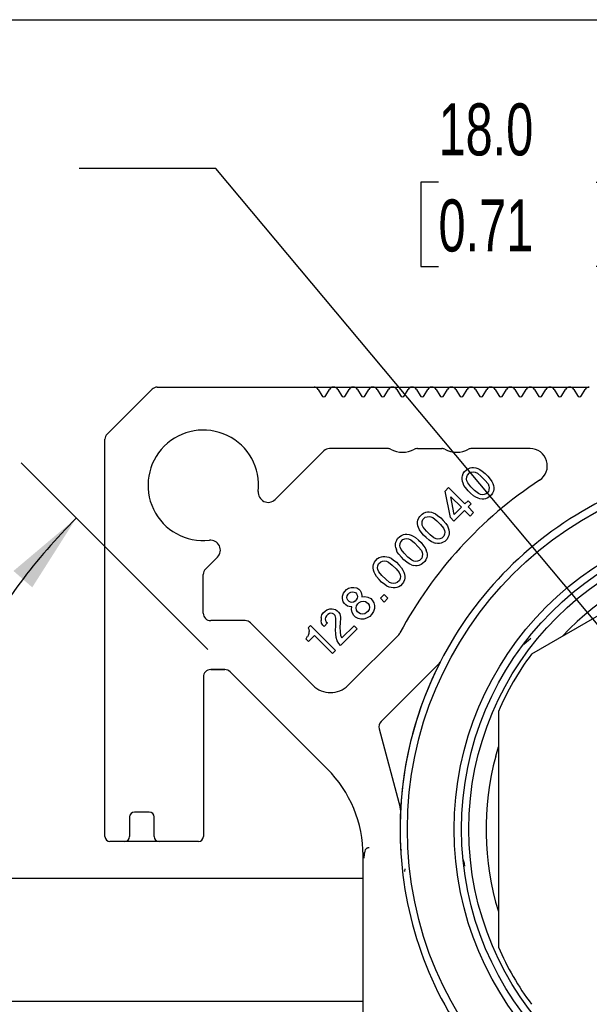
# Model space of a CAD drawing. Header units: millimetres. Extents: x 32 to 1365, y 32 to 1048.
# Tile 7 of 22: x 312 to 428, y 847 to 1048. Entities that reach past the tile are written whole.
import ezdxf

# ---------------------------------------------------------------- set-up
doc = ezdxf.new("R2010")
doc.units = ezdxf.units.MM
doc.header["$LTSCALE"] = 5
doc.layers.add('DIMENSIONS', color=140, linetype='Continuous', lineweight=25)
doc.layers.add('TEXT', color=140, linetype='Continuous', lineweight=25)
doc.styles.add('SLDTEXTSTYLE0', font='TXT', dxfattribs={"width": 0.7})
doc.dimstyles.new('SLDDIMSTYLE2', dxfattribs={"dimtxt": 10.790039, "dimasz": 16.51, "dimexe": 0, "dimexo": 0.0625, "dimgap": 2.69751, "dimtad": 0, "dimtih": 1, "dimtoh": 1, "dimlfac": 0.2, "dimrnd": 1e-09, "dimzin": 12, "dimdsep": 46, "dimtxsty": 'SLDTEXTSTYLE0', "dimsah": 1, "dimcen": 0, "dimadec": 0, "dimazin": 3, "dimtfac": 1, "dimtofl": 0, "dimtmove": 0, "dimatfit": 3, "dimfxl": 0, "dimfrac": 2, "dimtolj": 1, "dimtzin": 12, "dimarcsym": 0})
doc.dimstyles.new('SLDDIMSTYLE3', dxfattribs={"dimtxt": 10.790039, "dimasz": 16.51, "dimexe": 0, "dimexo": 0.0625, "dimgap": 2.69751, "dimtad": 0, "dimtih": 1, "dimtoh": 1, "dimlfac": 0.2, "dimrnd": 1e-09, "dimzin": 4, "dimdsep": 46, "dimtxsty": 'SLDTEXTSTYLE0', "dimsah": 1, "dimcen": 0.09, "dimadec": 0, "dimazin": 1, "dimtfac": 1, "dimtofl": 0, "dimtmove": 0, "dimatfit": 3, "dimfxl": 0, "dimfrac": 2, "dimtolj": 1, "dimtzin": 12, "dimarcsym": 0})
doc.dimstyles.new('SLDDIMSTYLE8', dxfattribs={"dimtxt": 10.790039, "dimasz": 16.51, "dimexe": 0, "dimexo": 0.0625, "dimgap": 2.69751, "dimtad": 0, "dimtih": 1, "dimtoh": 1, "dimdec": 4, "dimzin": 12, "dimdsep": 46, "dimtxsty": 'SLDTEXTSTYLE0', "dimsah": 1, "dimcen": 0.09, "dimadec": 0, "dimazin": 3, "dimtfac": 1, "dimtdec": 0, "dimtofl": 0, "dimtmove": 0, "dimatfit": 3, "dimfxl": 0, "dimfrac": 2, "dimtolj": 1, "dimtzin": 12, "dimarcsym": 0})

# ---------------------------------------------------------------- blocks, each defined once
blk = doc.blocks.new('SW_SYMBOL_HOLE_DEPTH')
at = {"layer": 'DIMENSIONS', "color": 0}
for p, q in [((0, 4375), (4000, 4375)), ((2000, 4375), (2000, 375)), ((500, 2775), (2000, 375)), ((3500, 2775), (2000, 375))]:
    blk.add_line(p, q, dxfattribs=at)
blk = doc.blocks.new('_D_4')
at = {"layer": 'DIMENSIONS'}
for p, q in [((351.62, 1017.48), (323.84, 1017.48)), ((450.66, 899.02), (351.62, 1017.48))]:
    blk.add_line(p, q, dxfattribs=at)
blk.add_solid([(450.66, 899.02), (442.02, 913.31), (438.12, 910.06)], dxfattribs=at)
at = {"layer": 'DIMENSIONS', "xscale": 0.002688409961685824, "yscale": 0.002688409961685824, "zscale": 0.002688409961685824}
blk.add_blockref('SW_SYMBOL_HOLE_DEPTH', (277.55, 1018.9), dxfattribs=at)
at = {"layer": 'DIMENSIONS', "char_height": 10.583, "attachment_point": 1, "style": 'SLDTEXTSTYLE0'}
for s, insert in [('M10-1.5', (213.25, 1031.12)), ('24', (297.62, 1031.12)), ('THREAD', (235.29, 1013.97))]:
    blk.add_mtext(s, dxfattribs=dict(at, insert=insert))
blk = doc.blocks.new('_D_6')
at = {"layer": 'DIMENSIONS'}
for p, q in [((464.09, 889.3), (464.09, 1030.53)), ((554.09, 976.76), (554.09, 1030.53)), ((396.92, 1014.65), (393.3, 1014.65)), ((393.3, 1014.65), (393.3, 997.5)), ((428.98, 1014.65), (432.61, 1014.65)), ((432.61, 1014.65), (432.61, 997.5)), ((464.09, 1014.65), (443.61, 1014.65)), ((554.09, 1014.65), (464.09, 1014.65)), ((393.3, 997.5), (396.92, 997.5)), ((432.61, 997.5), (428.98, 997.5)), ((554.09, 968.68), (554.09, 969.14))]:
    blk.add_line(p, q, dxfattribs=at)
for points in [[(464.09, 1014.65), (480.6, 1012.11), (480.6, 1017.19)], [(554.09, 1014.65), (537.58, 1017.19), (537.58, 1012.11)]]:
    blk.add_solid(points, dxfattribs=at)
at = {"layer": 'DIMENSIONS', "char_height": 10.583, "attachment_point": 1, "style": 'SLDTEXTSTYLE0'}
for s, insert in [('18.0', (396.92, 1030.71)), ('0.71', (396.92, 1011.15))]:
    blk.add_mtext(s, dxfattribs=dict(at, insert=insert))
blk = doc.blocks.new('_D_13')
at = {"layer": 'DIMENSIONS'}
for p, q in [((350.04, 919.51), (312.02, 957.53)), ((350.04, 801.4), (312.02, 763.38))]:
    blk.add_line(p, q, dxfattribs=at)
for start, end in [(135, 151.4706), (160.3451, 225)]:
    blk.add_arc((409.09, 860.45), 121.4, start, end, dxfattribs=at)
for points in [[(323.25, 946.3), (310.48, 935.53), (314.3, 932.19)], [(323.25, 774.61), (314.3, 788.72), (310.48, 785.37)]]:
    blk.add_solid(points, dxfattribs=at)
at = {"layer": 'DIMENSIONS', "insert": (285.4, 914.93), "char_height": 10.583, "attachment_point": 1, "style": 'SLDTEXTSTYLE0'}
blk.add_mtext('90°', dxfattribs=at)

msp = doc.modelspace()

# ---------------------------------------------------------------- linework, layer by layer
for p, q in [((329.53345, 963.39426), (338.65477, 972.51558)), ((339.71543, 972.95492), (371.60225, 972.95492)), ((371.62637, 972.95462), (375.56185, 972.95462)), ((372.46828, 972.45492), (373.1611, 971.25492)), ((374.02712, 971.25492), (374.71994, 972.45492)), ((375.58597, 972.95492), (375.60225, 972.95492)), ((375.62637, 972.95462), (379.56185, 972.95462)), ((376.46828, 972.45492), (377.1611, 971.25492)), ((378.02712, 971.25492), (378.71994, 972.45492)), ((379.58597, 972.95492), (379.60225, 972.95492)), ((379.62637, 972.95462), (383.56185, 972.95462)), ((380.46828, 972.45492), (381.1611, 971.25492)), ((382.02712, 971.25492), (382.71994, 972.45492)), ((383.58597, 972.95492), (383.60225, 972.95492)), ((383.62637, 972.95462), (387.56185, 972.95462)), ((384.46828, 972.45492), (385.1611, 971.25492)), ((386.02713, 971.25492), (386.71995, 972.45492)), ((387.58597, 972.95492), (387.60225, 972.95492)), ((387.62637, 972.95462), (391.56185, 972.95462)), ((388.46828, 972.45492), (389.1611, 971.25492)), ((390.02712, 971.25492), (390.71994, 972.45492)), ((391.58597, 972.95492), (391.60225, 972.95492)), ((391.62637, 972.95462), (395.56185, 972.95462)), ((392.46828, 972.45492), (393.1611, 971.25492)), ((394.02713, 971.25492), (394.71995, 972.45492)), ((395.58597, 972.95492), (395.60225, 972.95492)), ((395.62637, 972.95462), (399.56185, 972.95462)), ((396.46828, 972.45492), (397.1611, 971.25492)), ((398.02712, 971.25492), (398.71994, 972.45492)), ((399.58597, 972.95492), (399.60226, 972.95492)), ((399.62637, 972.95462), (403.56185, 972.95462)), ((400.46828, 972.45492), (401.1611, 971.25492)), ((402.02713, 971.25492), (402.71995, 972.45492)), ((403.58597, 972.95492), (403.60225, 972.95492)), ((403.62637, 972.95462), (407.56185, 972.95462)), ((404.46828, 972.45492), (405.1611, 971.25492)), ((406.02712, 971.25492), (406.71994, 972.45492)), ((407.58597, 972.95492), (407.60225, 972.95492)), ((407.62637, 972.95462), (411.56185, 972.95462)), ((408.46828, 972.45492), (409.1611, 971.25492)), ((410.02713, 971.25492), (410.71995, 972.45492)), ((411.58597, 972.95492), (411.60225, 972.95492)), ((411.62637, 972.95462), (415.56185, 972.95462)), ((412.46828, 972.45492), (413.1611, 971.25492)), ((414.02712, 971.25492), (414.71994, 972.45492)), ((415.58597, 972.95492), (415.60225, 972.95492)), ((415.62637, 972.95462), (419.56185, 972.95462)), ((416.46828, 972.45492), (417.16109, 971.25492)), ((418.02712, 971.25492), (418.71994, 972.45492)), ((419.58597, 972.95492), (419.60225, 972.95492)), ((419.62637, 972.95462), (423.56185, 972.95462)), ((420.46828, 972.45492), (421.1611, 971.25492)), ((422.02712, 971.25492), (422.71994, 972.45492)), ((423.58597, 972.95492), (423.60225, 972.95492)), ((423.62637, 972.95462), (427.56185, 972.95462)), ((424.46828, 972.45492), (425.1611, 971.25492)), ((426.02713, 971.25492), (426.71995, 972.45492)), ((329.09411, 881.45492), (329.09411, 962.3336)), ((386.57224, 960.45491), (374.74191, 960.45491)), ((392.64195, 960.45491), (397.57247, 960.45491)), ((415.53504, 960.45491), (403.6406, 960.45491)), ((373.60278, 959.98308), (363.70271, 950.08301)), ((402.1591, 955.67866), (402.60458, 956.12413)), ((402.60458, 956.12413), (402.92278, 956.31505)), ((402.92278, 956.31505), (403.36826, 956.50597)), ((403.36826, 956.50597), (403.68645, 956.56961)), ((403.68645, 956.56961), (404.06829, 956.56961)), ((404.06829, 956.56961), (404.51377, 956.50597)), ((404.51377, 956.50597), (404.89561, 956.37869)), ((404.89561, 956.37869), (405.34109, 956.18778)), ((405.34109, 956.18778), (405.78656, 955.86957)), ((401.71363, 954.59678), (401.77727, 954.91499)), ((401.71363, 954.21495), (401.71363, 954.59678)), ((401.77727, 953.76947), (401.71363, 954.21495)), ((401.77727, 954.91499), (401.96819, 955.36046)), ((401.96819, 955.36046), (402.1591, 955.67866)), ((402.60458, 954.21495), (402.66822, 954.66043)), ((402.66822, 953.89675), (402.60458, 954.21495)), ((402.66822, 954.66043), (402.7955, 955.04226)), ((402.7955, 955.04226), (403.24098, 955.48774)), ((403.24098, 955.48774), (403.62282, 955.61502)), ((403.62282, 955.61502), (404.06829, 955.67866)), ((404.06829, 955.67866), (404.38649, 955.61502)), ((404.38649, 955.61502), (404.83197, 955.4241)), ((404.83197, 955.4241), (405.59565, 954.7877)), ((405.59565, 954.7877), (406.35932, 954.02403)), ((405.78656, 955.86957), (406.42296, 955.36046)), ((406.42296, 955.36046), (406.93208, 954.85134)), ((406.93208, 954.85134), (407.44119, 954.21495)), ((407.44119, 954.21495), (407.75939, 953.76947)), ((398.27709, 951.79664), (398.97712, 952.49668)), ((398.97712, 952.49668), (402.28638, 949.18742)), ((401.90455, 953.38764), (401.77727, 953.76947)), ((402.09547, 952.94216), (401.90455, 953.38764)), ((402.41366, 952.49668), (402.09547, 952.94216)), ((402.92278, 951.86029), (402.41366, 952.49668)), ((402.85914, 953.45127), (402.66822, 953.89675)), ((403.49554, 952.6876), (402.85914, 953.45127)), ((404.25921, 951.92392), (403.49554, 952.6876)), ((406.35932, 954.02403), (406.99572, 953.26035)), ((406.99572, 953.26035), (407.18663, 952.81487)), ((407.18663, 952.81487), (407.25028, 952.49668)), ((407.25028, 952.49668), (407.18663, 952.0512)), ((407.75939, 953.76947), (407.95031, 953.32399)), ((407.95031, 953.32399), (408.07759, 952.94216)), ((408.07759, 952.94216), (408.14123, 952.49668)), ((408.14123, 952.11484), (408.07759, 951.79664)), ((408.14123, 952.49668), (408.14123, 952.11484)), ((399.35896, 946.38728), (398.27709, 951.79664)), ((399.4226, 950.65113), (401.58635, 948.48738)), ((400.12264, 947.02368), (399.4226, 950.65113)), ((403.4319, 951.35117), (402.92278, 951.86029)), ((404.06829, 950.84205), (403.4319, 951.35117)), ((404.51377, 950.52385), (404.06829, 950.84205)), ((405.02289, 951.28752), (404.25921, 951.92392)), ((404.95925, 950.33294), (404.51377, 950.52385)), ((405.34109, 950.20565), (404.95925, 950.33294)), ((405.46837, 951.09661), (405.02289, 951.28752)), ((405.78656, 950.14201), (405.34109, 950.20565)), ((405.78656, 951.03296), (405.46837, 951.09661)), ((406.23204, 951.09661), (405.78656, 951.03296)), ((406.1684, 950.14201), (405.78656, 950.14201)), ((406.4866, 950.20565), (406.1684, 950.14201)), ((406.61388, 951.22389), (406.23204, 951.09661)), ((406.93208, 950.39657), (406.4866, 950.20565)), ((407.05936, 951.66937), (406.61388, 951.22389)), ((407.25028, 950.58749), (406.93208, 950.39657)), ((407.18663, 952.0512), (407.05936, 951.66937)), ((407.69575, 951.03296), (407.25028, 950.58749)), ((407.88667, 951.35117), (407.69575, 951.03296)), ((408.07759, 951.79664), (407.88667, 951.35117)), ((401.58635, 948.48738), (400.12264, 947.02368)), ((402.28638, 949.18742), (402.92278, 949.82382)), ((402.92278, 949.82382), (403.55917, 949.18742)), ((403.55917, 949.18742), (402.92278, 948.55103)), ((402.92278, 948.55103), (404.06829, 947.40551)), ((392.74044, 945.87816), (392.93136, 946.32364)), ((392.93136, 946.32364), (393.12228, 946.64183)), ((393.12228, 946.64183), (393.56776, 947.08731)), ((393.56776, 947.08731), (393.88596, 947.27824)), ((393.75868, 946.00544), (394.20416, 946.45091)), ((393.88596, 947.27824), (394.33144, 947.46915)), ((394.20416, 946.45091), (394.58599, 946.5782)), ((394.33144, 947.46915), (394.64963, 947.53279)), ((394.58599, 946.5782), (395.03147, 946.64183)), ((394.64963, 947.53279), (395.03147, 947.53279)), ((395.03147, 947.53279), (395.47695, 947.46915)), ((395.03147, 946.64183), (395.34967, 946.5782)), ((395.34967, 946.5782), (395.79514, 946.38728)), ((395.47695, 947.46915), (395.85879, 947.34187)), ((395.79514, 946.38728), (396.55882, 945.75088)), ((395.85879, 947.34187), (396.30426, 947.15095)), ((396.30426, 947.15095), (396.74974, 946.83276)), ((396.74974, 946.83276), (397.38614, 946.32364)), ((397.38614, 946.32364), (397.89525, 945.81452)), ((400.059, 945.68724), (399.35896, 946.38728)), ((402.22275, 947.85099), (400.059, 945.68724)), ((403.36826, 946.70547), (402.22275, 947.85099)), ((404.06829, 947.40551), (403.36826, 946.70547)), ((392.67681, 945.55996), (392.74044, 945.87816)), ((392.67681, 945.17812), (392.67681, 945.55996)), ((392.74044, 944.73264), (392.67681, 945.17812)), ((392.86772, 944.35081), (392.74044, 944.73264)), ((393.05864, 943.90533), (392.86772, 944.35081)), ((393.56776, 945.17812), (393.6314, 945.6236)), ((393.6314, 944.85993), (393.56776, 945.17812)), ((393.6314, 945.6236), (393.75868, 946.00544)), ((393.82232, 944.41445), (393.6314, 944.85993)), ((394.45871, 943.65077), (393.82232, 944.41445)), ((396.55882, 945.75088), (397.32249, 944.9872)), ((397.32249, 944.9872), (397.95889, 944.22353)), ((397.89525, 945.81452), (398.40437, 945.17812)), ((397.95889, 944.22353), (398.14981, 943.77806)), ((398.40437, 945.17812), (398.72257, 944.73264)), ((398.72257, 944.73264), (398.91349, 944.28717)), ((398.91349, 944.28717), (399.04077, 943.90533)), ((388.41295, 941.80523), (388.60387, 942.12342)), ((388.60387, 942.12342), (389.04935, 942.5689)), ((389.04935, 942.5689), (389.36754, 942.75982)), ((389.36754, 942.75982), (389.81302, 942.95073)), ((389.68574, 941.9325), (390.06758, 942.05978)), ((389.81302, 942.95073), (390.13122, 943.01438)), ((390.06758, 942.05978), (390.51306, 942.12342)), ((390.13122, 943.01438), (390.51306, 943.01438)), ((390.51306, 943.01438), (390.95853, 942.95073)), ((390.51306, 942.12342), (390.83125, 942.05978)), ((390.83125, 942.05978), (391.27673, 941.86886)), ((390.95853, 942.95073), (391.34037, 942.82346)), ((391.34037, 942.82346), (391.78585, 942.63254)), ((391.78585, 942.63254), (392.23133, 942.31434)), ((392.23133, 942.31434), (392.86772, 941.80523)), ((393.37684, 943.45985), (393.05864, 943.90533)), ((393.88596, 942.82346), (393.37684, 943.45985)), ((394.39507, 942.31434), (393.88596, 942.82346)), ((395.03147, 941.80523), (394.39507, 942.31434)), ((395.22239, 942.8871), (394.45871, 943.65077)), ((395.98606, 942.2507), (395.22239, 942.8871)), ((396.43154, 942.05978), (395.98606, 942.2507)), ((396.74974, 941.99615), (396.43154, 942.05978)), ((397.19521, 942.05978), (396.74974, 941.99615)), ((397.57705, 942.18706), (397.19521, 942.05978)), ((398.02253, 942.63254), (397.57705, 942.18706)), ((398.14981, 943.01438), (398.02253, 942.63254)), ((398.14981, 943.77806), (398.21345, 943.45985)), ((398.21345, 943.45985), (398.14981, 943.01438)), ((398.84984, 942.31434), (398.65893, 941.99615)), ((399.04077, 942.75982), (398.84984, 942.31434)), ((399.04077, 943.90533), (399.1044, 943.45985)), ((399.1044, 943.07802), (399.04077, 942.75982)), ((399.1044, 943.45985), (399.1044, 943.07802)), ((457.36067, 942.57589), (415.82755, 918.59674)), ((388.15839, 941.04155), (388.22203, 941.35975)), ((388.15839, 940.65971), (388.15839, 941.04155)), ((388.22203, 940.21424), (388.15839, 940.65971)), ((388.22203, 941.35975), (388.41295, 941.80523)), ((388.22203, 940.21424), (388.34931, 939.8324)), ((389.04935, 940.65971), (389.11298, 941.10519)), ((389.11298, 940.34151), (389.04935, 940.65971)), ((389.11298, 941.10519), (389.24026, 941.48703)), ((389.3039, 939.89603), (389.11298, 940.34151)), ((389.24026, 941.48703), (389.68574, 941.9325)), ((391.27673, 941.86886), (392.04041, 941.23247)), ((392.04041, 941.23247), (392.80408, 940.4688)), ((392.80408, 940.4688), (393.44048, 939.70512)), ((392.86772, 941.80523), (393.37684, 941.29611)), ((393.37684, 941.29611), (393.88596, 940.65971)), ((393.88596, 940.65971), (394.20416, 940.21424)), ((394.20416, 940.21424), (394.39507, 939.76876)), ((395.47695, 941.48703), (395.03147, 941.80523)), ((395.92242, 941.29611), (395.47695, 941.48703)), ((395.92242, 941.29611), (396.30426, 941.16882)), ((396.74974, 941.10519), (396.30426, 941.16882)), ((397.13158, 941.10519), (396.74974, 941.10519)), ((397.44977, 941.16882), (397.13158, 941.10519)), ((397.89525, 941.35975), (397.44977, 941.16882)), ((398.21345, 941.55067), (397.89525, 941.35975)), ((398.65893, 941.99615), (398.21345, 941.55067)), ((349.52185, 935.89154), (351.9658, 938.33549)), ((384.08546, 937.60501), (384.53093, 938.05049)), ((384.53093, 938.05049), (384.84913, 938.24141)), ((384.84913, 938.24141), (385.29461, 938.43232)), ((385.29461, 938.43232), (385.61281, 938.49597)), ((385.61281, 938.49597), (385.99465, 938.49597)), ((385.99465, 938.49597), (386.44012, 938.43232)), ((386.44012, 938.43232), (386.82196, 938.30504)), ((386.82196, 938.30504), (387.26744, 938.11413)), ((387.26744, 938.11413), (387.71291, 937.79593)), ((388.54023, 939.38692), (388.34931, 939.8324)), ((388.85842, 938.94145), (388.54023, 939.38692)), ((389.36754, 938.30504), (388.85842, 938.94145)), ((389.9403, 939.13236), (389.3039, 939.89603)), ((389.87666, 937.79593), (389.36754, 938.30504)), ((390.70398, 938.36869), (389.9403, 939.13236)), ((391.46765, 937.73229), (390.70398, 938.36869)), ((393.50412, 938.11413), (393.05864, 937.66865)), ((393.44048, 939.70512), (393.6314, 939.25964)), ((393.6314, 938.49597), (393.50412, 938.11413)), ((393.6314, 939.25964), (393.69504, 938.94145)), ((393.69504, 938.94145), (393.6314, 938.49597)), ((394.52235, 938.24141), (394.33144, 937.79593)), ((394.52235, 939.38692), (394.39507, 939.76876)), ((394.52235, 939.38692), (394.58599, 938.94145)), ((394.58599, 938.5596), (394.52235, 938.24141)), ((394.58599, 938.94145), (394.58599, 938.5596)), ((383.63998, 936.52314), (383.70362, 936.84134)), ((383.63998, 936.1413), (383.63998, 936.52314)), ((383.70362, 935.69582), (383.63998, 936.1413)), ((383.70362, 936.84134), (383.89454, 937.28681)), ((383.89454, 937.28681), (384.08546, 937.60501)), ((384.53093, 936.1413), (384.59457, 936.58678)), ((384.59457, 935.8231), (384.53093, 936.1413)), ((384.59457, 936.58678), (384.72185, 936.96862)), ((384.72185, 936.96862), (385.16733, 937.41409)), ((385.16733, 937.41409), (385.54917, 937.54137)), ((385.54917, 937.54137), (385.99465, 937.60501)), ((385.99465, 937.60501), (386.31284, 937.54137)), ((386.31284, 937.54137), (386.75832, 937.35045)), ((386.75832, 937.35045), (387.522, 936.71406)), ((387.522, 936.71406), (388.28567, 935.95038)), ((387.71291, 937.79593), (388.34931, 937.28681)), ((388.34931, 937.28681), (388.85842, 936.77769)), ((388.85842, 936.77769), (389.36754, 936.1413)), ((389.36754, 936.1413), (389.68574, 935.69582)), ((390.51306, 937.28681), (389.87666, 937.79593)), ((390.95853, 936.96862), (390.51306, 937.28681)), ((391.40401, 936.77769), (390.95853, 936.96862)), ((391.40401, 936.77769), (391.78585, 936.65042)), ((391.91313, 937.54137), (391.46765, 937.73229)), ((392.23133, 936.58678), (391.78585, 936.65042)), ((392.23133, 937.47773), (391.91313, 937.54137)), ((392.67681, 937.54137), (392.23133, 937.47773)), ((392.61316, 936.58678), (392.23133, 936.58678)), ((392.93136, 936.65042), (392.61316, 936.58678)), ((393.05864, 937.66865), (392.67681, 937.54137)), ((393.37684, 936.84134), (392.93136, 936.65042)), ((393.69504, 937.03225), (393.37684, 936.84134)), ((394.14051, 937.47773), (393.69504, 937.03225)), ((394.33144, 937.79593), (394.14051, 937.47773)), ((349.08597, 926.9225), (349.08597, 934.83924)), ((383.8309, 935.31399), (383.70362, 935.69582)), ((384.02182, 934.86851), (383.8309, 935.31399)), ((384.34002, 934.42303), (384.02182, 934.86851)), ((384.84913, 933.78664), (384.34002, 934.42303)), ((384.78549, 935.37762), (384.59457, 935.8231)), ((385.42189, 934.61395), (384.78549, 935.37762)), ((386.18556, 933.85027), (385.42189, 934.61395)), ((388.28567, 935.95038), (388.92207, 935.18671)), ((388.92207, 935.18671), (389.11298, 934.74123)), ((389.11298, 934.74123), (389.17663, 934.42303)), ((389.17663, 934.42303), (389.11298, 933.97755)), ((389.68574, 935.69582), (389.87666, 935.25034)), ((389.87666, 935.25034), (390.00394, 934.86851)), ((390.00394, 934.86851), (390.06758, 934.42303)), ((390.06758, 934.04119), (390.00394, 933.72299)), ((390.06758, 934.42303), (390.06758, 934.04119)), ((378.61245, 932.00473), (379.18521, 932.19564)), ((379.18521, 932.19564), (379.69432, 932.19564)), ((379.69432, 932.19564), (380.33072, 932.06836)), ((380.33072, 932.06836), (380.71256, 931.81381)), ((385.35825, 933.27752), (384.84913, 933.78664)), ((385.99465, 932.7684), (385.35825, 933.27752)), ((386.44012, 932.4502), (385.99465, 932.7684)), ((386.94924, 933.21388), (386.18556, 933.85027)), ((386.8856, 932.25929), (386.44012, 932.4502)), ((387.26744, 932.13201), (386.8856, 932.25929)), ((387.39472, 933.02296), (386.94924, 933.21388)), ((387.71291, 932.06836), (387.26744, 932.13201)), ((387.71291, 932.95932), (387.39472, 933.02296)), ((388.15839, 933.02296), (387.71291, 932.95932)), ((388.09475, 932.06836), (387.71291, 932.06836)), ((388.41295, 932.13201), (388.09475, 932.06836)), ((388.54023, 933.15024), (388.15839, 933.02296)), ((388.85842, 932.32292), (388.41295, 932.13201)), ((388.9857, 933.59571), (388.54023, 933.15024)), ((389.17663, 932.51384), (388.85842, 932.32292)), ((389.11298, 933.97755), (388.9857, 933.59571)), ((389.6221, 932.95932), (389.17663, 932.51384)), ((389.81302, 933.27752), (389.6221, 932.95932)), ((390.00394, 933.72299), (389.81302, 933.27752)), ((377.4033, 930.41373), (377.59422, 930.98649)), ((377.4033, 929.90462), (377.4033, 930.41373)), ((377.59422, 930.98649), (377.84878, 931.36833)), ((377.84878, 931.36833), (378.23061, 931.75016)), ((378.23061, 931.75016), (378.61245, 932.00473)), ((378.29425, 930.15918), (378.35789, 930.47737)), ((378.35789, 929.84098), (378.29425, 930.15918)), ((378.35789, 930.47737), (378.54881, 930.79557)), ((378.54881, 930.79557), (378.80337, 931.05013)), ((378.80337, 931.05013), (379.12157, 931.24105)), ((379.12157, 931.24105), (379.43976, 931.30469)), ((379.43976, 931.30469), (379.75796, 931.24105)), ((379.75796, 931.24105), (380.01252, 931.11377)), ((380.01252, 931.11377), (380.26708, 930.85921)), ((380.26708, 930.85921), (380.39436, 930.60465)), ((380.39436, 930.60465), (380.458, 930.28646)), ((380.458, 930.28646), (380.39436, 929.96825)), ((380.71256, 931.81381), (380.96711, 931.55925)), ((380.96711, 931.55925), (381.22167, 931.17741)), ((381.22167, 931.17741), (381.34895, 930.54101)), ((381.34895, 930.54101), (381.34895, 930.28646)), ((381.34895, 930.28646), (381.92171, 930.35009)), ((381.92171, 930.35009), (382.55811, 930.22281)), ((382.55811, 930.22281), (383.13086, 929.90462)), ((385.10369, 929.96825), (385.86737, 930.73193)), ((385.86737, 930.73193), (386.63104, 929.96825)), ((377.53058, 929.26822), (377.4033, 929.90462)), ((377.78513, 928.88638), (377.53058, 929.26822)), ((378.03969, 928.63183), (377.78513, 928.88638)), ((378.42153, 928.37727), (378.03969, 928.63183)), ((378.48517, 929.58642), (378.35789, 929.84098)), ((379.05793, 928.24999), (378.42153, 928.37727)), ((378.73973, 929.33186), (378.48517, 929.58642)), ((378.99429, 929.20458), (378.73973, 929.33186)), ((379.31248, 929.14094), (378.99429, 929.20458)), ((379.31248, 928.24999), (379.05793, 928.24999)), ((379.24885, 927.67723), (379.31248, 928.24999)), ((379.63069, 929.20458), (379.31248, 929.14094)), ((379.94888, 929.3955), (379.63069, 929.20458)), ((380.20344, 929.65006), (379.94888, 929.3955)), ((380.39436, 929.96825), (380.20344, 929.65006)), ((380.20344, 927.99543), (380.26708, 928.4409)), ((380.26708, 928.4409), (380.52164, 928.82274)), ((380.52164, 928.82274), (380.7762, 929.0773)), ((380.7762, 929.0773), (381.15804, 929.33186)), ((381.15804, 929.33186), (381.60351, 929.3955)), ((381.60351, 929.3955), (382.04899, 929.33186)), ((382.04899, 929.33186), (382.36719, 929.14094)), ((382.36719, 929.14094), (382.62174, 928.88638)), ((382.62174, 928.88638), (382.81267, 928.56818)), ((382.81267, 928.56818), (382.8763, 928.12271)), ((382.8763, 928.12271), (382.81267, 927.67723)), ((383.13086, 929.90462), (383.44906, 929.58642)), ((383.44906, 929.58642), (383.76726, 929.01366)), ((383.76726, 929.01366), (383.89454, 928.50455)), ((383.89454, 928.50455), (383.89454, 927.86815)), ((385.86737, 929.20458), (385.10369, 929.96825)), ((386.63104, 929.96825), (385.86737, 929.20458)), ((373.02529, 926.06199), (373.20308, 926.59536)), ((373.02529, 926.06199), (373.02529, 925.44784)), ((373.20308, 926.59536), (373.45764, 926.9772)), ((373.45764, 926.9772), (373.83948, 927.35903)), ((373.83948, 927.35903), (374.22132, 927.61359)), ((373.96676, 926.08624), (373.90312, 925.76804)), ((374.15768, 926.40444), (373.96676, 926.08624)), ((374.41224, 926.659), (374.15768, 926.40444)), ((374.22132, 927.61359), (374.79407, 927.80451)), ((374.73043, 926.84992), (374.41224, 926.659)), ((375.04863, 926.91355), (374.73043, 926.84992)), ((374.79407, 927.80451), (375.30319, 927.80451)), ((375.36683, 926.84992), (375.04863, 926.91355)), ((375.30319, 927.80451), (375.93959, 927.67723)), ((375.62139, 926.72264), (375.36683, 926.84992)), ((375.87595, 926.46808), (375.62139, 926.72264)), ((376.00323, 926.21352), (375.87595, 926.46808)), ((375.93959, 927.67723), (376.32142, 927.42267)), ((376.06687, 925.89532), (376.00323, 926.21352)), ((376.32142, 927.42267), (376.57598, 927.16811)), ((376.57598, 927.16811), (376.83054, 926.78627)), ((376.83054, 926.78627), (376.95782, 926.14988)), ((376.95782, 926.14988), (376.95782, 925.89532)), ((379.37613, 927.04083), (379.24885, 927.67723)), ((379.69432, 926.46808), (379.37613, 927.04083)), ((380.01252, 926.14988), (379.69432, 926.46808)), ((380.58528, 925.83168), (380.01252, 926.14988)), ((380.26708, 927.54995), (380.20344, 927.99543)), ((380.458, 927.23175), (380.26708, 927.54995)), ((380.71256, 926.9772), (380.458, 927.23175)), ((381.03076, 926.78627), (380.71256, 926.9772)), ((381.47623, 926.72264), (381.03076, 926.78627)), ((381.92171, 926.78627), (381.47623, 926.72264)), ((382.30355, 927.04083), (381.92171, 926.78627)), ((382.55811, 927.29539), (382.30355, 927.04083)), ((382.93994, 926.27716), (382.30355, 925.89532)), ((382.81267, 927.67723), (382.55811, 927.29539)), ((383.32178, 926.659), (382.93994, 926.27716)), ((383.70362, 927.29539), (383.32178, 926.659)), ((383.89454, 927.86815), (383.70362, 927.29539)), ((357.60686, 925.4225), (350.58597, 925.4225)), ((358.66753, 924.98316), (371.41908, 912.23144)), ((370.91206, 924.43161), (370.40294, 923.9225)), ((370.91206, 924.43161), (376.00323, 919.34044)), ((373.13944, 924.87709), (373.02529, 925.44784)), ((373.394, 924.49525), (373.13944, 924.87709)), ((373.64856, 924.24069), (373.394, 924.49525)), ((374.3486, 924.94073), (373.64856, 924.24069)), ((373.90312, 925.76804), (373.96676, 925.44985)), ((373.96676, 925.44985), (374.09404, 925.19529)), ((374.09404, 925.19529), (374.3486, 924.94073)), ((376.00323, 923.54066), (376.06687, 924.24069)), ((376.06687, 924.24069), (376.06687, 925.89532)), ((376.89418, 924.94073), (376.83054, 924.11341)), ((376.83054, 924.11341), (376.89418, 923.15882)), ((376.95782, 925.89532), (376.89418, 924.94073)), ((377.27602, 921.88603), (379.75796, 924.36797)), ((379.75796, 924.36797), (380.39436, 923.73157)), ((381.09439, 925.7044), (380.58528, 925.83168)), ((381.73079, 925.7044), (381.09439, 925.7044)), ((382.30355, 925.89532), (381.73079, 925.7044)), ((370.04068, 921.85176), (370.29524, 922.2336)), ((370.3393, 922.20422), (370.46658, 922.45878)), ((370.40294, 923.9225), (370.53022, 923.66794)), ((370.46658, 922.45878), (370.59386, 922.84062)), ((371.67573, 922.39514), (370.46658, 921.18599)), ((370.53022, 923.66794), (370.59386, 923.22246)), ((370.59386, 922.84062), (370.59386, 923.22246)), ((375.36683, 918.70405), (371.67573, 922.39514)), ((376.06687, 922.71334), (376.00323, 923.54066)), ((376.1305, 922.01331), (376.06687, 922.71334)), ((376.32142, 921.31327), (376.1305, 922.01331)), ((376.89418, 923.15882), (377.02146, 922.39514)), ((380.39436, 923.73157), (377.02146, 920.35868)), ((377.02146, 922.39514), (377.27602, 921.88603)), ((378.49012, 912.23142), (388.81889, 922.56019)), ((369.95746, 921.69511), (370.08474, 921.82239)), ((370.46658, 921.18599), (369.95746, 921.69511)), ((376.63962, 920.74052), (376.32142, 921.31327)), ((377.02146, 920.35868), (376.63962, 920.74052)), ((414.25345, 920.60949), (415.69502, 921.84139)), ((376.00323, 919.34044), (375.36683, 918.70405)), ((396.98422, 916.60774), (385.23743, 904.86096)), ((350.59359, 915.44599), (353.4822, 915.44599)), ((353.47279, 915.45492), (350.59411, 915.45492)), ((374.27178, 895.27725), (354.53345, 915.01558)), ((349.09411, 913.95492), (349.09411, 881.45492)), ((409.09411, 906.93407), (409.09411, 858.97576)), ((384.84921, 903.41207), (389.14883, 887.36566)), ((408.55338, 897.83701), (409.09411, 899.72543)), ((338.09411, 886.45492), (335.09411, 886.45492)), ((334.09411, 885.45492), (334.09411, 881.45492)), ((339.09411, 881.45492), (339.09411, 885.45492)), ((333.09411, 880.45492), (330.09411, 880.45492)), ((340.06999, 880.45521), (333.11823, 880.45521)), ((348.09411, 880.45492), (340.09411, 880.45492)), ((381.59411, 843.31026), (381.59411, 877.59958)), ((402.18293, 875.98212), (401.93398, 876.78434)), ((402.25968, 875.43506), (402.18293, 875.98212)), ((390.09411, 874.35566), (390.1143, 874.87036)), ((390.1143, 874.87036), (390.11677, 874.8841)), ((381.59411, 872.95492), (306.59411, 872.95492)), ((306.59411, 847.95492), (381.59411, 847.95492))]:
    msp.add_line(p, q)
for radius in [73.5, 64, 62.5, 61]:
    msp.add_circle((464.09411, 882.95492), radius)
for centre, radius, start, end in [((339.71543, 971.45494), 1.49998, 89.9998217, 135.0003888), ((371.60223, 971.95489), 1.00003, 30.0011927, 89.9988811), ((375.58599, 971.95489), 1.00003, 90.0011189, 149.9988073), ((375.60223, 971.95489), 1.00003, 30.0011927, 89.9988811), ((379.58599, 971.95489), 1.00003, 90.0010034, 149.9990562), ((379.60223, 971.95488), 1.00004, 30.0014416, 89.9987656), ((383.58599, 971.95488), 1.00004, 90.0012344, 149.9985584), ((383.60224, 971.95489), 1.00003, 30.0009438, 89.9989966), ((387.58599, 971.95489), 1.00003, 90.0010034, 149.9990562), ((387.60223, 971.95488), 1.00004, 30.0014416, 89.9987656), ((391.58599, 971.95488), 1.00004, 90.0012344, 149.9985584), ((391.60224, 971.95489), 1.00003, 30.0009438, 89.9989966), ((395.58599, 971.95489), 1.00003, 90.0010034, 149.9990562), ((395.60223, 971.95488), 1.00004, 30.0014416, 89.9987656), ((399.58599, 971.95488), 1.00004, 90.0012344, 149.9985584), ((399.60224, 971.95489), 1.00003, 30.0009438, 89.9989966), ((403.58599, 971.95489), 1.00003, 90.0010034, 149.9990562), ((403.60223, 971.95488), 1.00004, 30.0014416, 89.9987656), ((407.58598, 971.95489), 1.00003, 90.0007366, 149.9990563), ((407.60224, 971.95489), 1.00003, 30.0009437, 89.9992634), ((411.58599, 971.95489), 1.00003, 90.0010034, 149.9990562), ((411.60224, 971.95489), 1.00003, 30.0009438, 89.9989966), ((415.58598, 971.95489), 1.00003, 90.0007366, 149.9990563), ((415.60224, 971.95489), 1.00003, 30.0009437, 89.9992634), ((419.58599, 971.95488), 1.00004, 90.0012344, 149.9985584), ((419.60223, 971.95488), 1.00004, 30.0014416, 89.9987656), ((423.58599, 971.95488), 1.00004, 90.0012344, 149.9985584), ((423.60223, 971.95488), 1.00004, 30.0014416, 89.9987656), ((427.58598, 971.95491), 1.00001, 90.0007723, 149.9995541), ((373.59411, 971.50491), 0.5, 209.9991496, 330.0008504), ((377.59411, 971.50491), 0.5, 209.9991496, 330.0008504), ((381.59411, 971.50491), 0.49999, 209.9990162, 330.0009838), ((385.59411, 971.50491), 0.5, 209.999283, 330.000717), ((389.59411, 971.50491), 0.49999, 209.9990162, 330.0009838), ((393.59411, 971.50491), 0.5, 209.999283, 330.000717), ((397.59411, 971.50491), 0.49999, 209.9990162, 330.0009838), ((401.59411, 971.50491), 0.5, 209.999283, 330.000717), ((405.59411, 971.50491), 0.49999, 209.9990162, 330.0009838), ((409.59411, 971.50491), 0.5, 209.999283, 330.000717), ((413.59411, 971.50491), 0.5, 209.999283, 330.000717), ((417.59411, 971.50491), 0.5, 209.999283, 330.000717), ((421.59411, 971.50491), 0.5, 209.999283, 330.000717), ((425.59411, 971.50491), 0.5, 209.999283, 330.000717), ((349.09411, 952.95492), 11.25, 353.7329949, 276.2446377), ((330.59411, 962.3336), 1.5, 134.999985, 180.0001904), ((374.74191, 958.84393), 1.61099, 90.0000786, 134.9994417), ((386.57228, 959.19018), 1.26474, 61.315435, 90.0015567), ((389.60411, 964.73164), 5.05189, 241.3163121, 298.6297255), ((392.64192, 959.16678), 1.28813, 89.9988927, 118.6298655), ((397.57249, 959.19098), 1.26393, 61.2665333, 90.0005128), ((400.60411, 964.72055), 5.04217, 241.2658344, 298.6901077), ((403.64055, 959.17216), 1.28275, 89.997783, 118.6911603), ((415.53504, 956.93721), 3.5177, 303.2902595, 90.0001179), ((464.21097, 882.80826), 85.16402, 123.2904536, 151.9045251), ((362.2787, 951.507), 2.01385, 173.7328117, 315.0003283), ((464.09416, 882.95488), 75.00006, 116.9859091, 153.0140991), ((350.53753, 939.76377), 2.01988, 314.9999401, 96.2447081), ((464.0941, 882.95496), 57.49996, 103.0425717, 136.9574505), ((350.57416, 934.83924), 1.48819, 135.0001988, 179.9999011), ((350.58597, 926.9225), 1.5, 179.9999396, 270.0001493), ((357.60685, 923.92248), 1.50002, 44.9999883, 89.9995874), ((387.75484, 923.62425), 1.50481, 314.9996935, 331.9053344), ((464.09363, 882.95521), 59.99944, 143.5564152, 156.4436084), ((464.09408, 882.95492), 75.00004, 153.0252057, 183.2056741), ((464.09409, 882.95492), 74.99998, 153.0141036, 176.9858893), ((395.92366, 917.66833), 1.49988, 314.9993795, 333.0148702), ((350.59411, 913.95492), 1.5, 89.9998507, 180.0000604), ((353.47279, 913.95491), 1.5, 45.0001786, 90.0000336), ((374.95461, 915.76694), 4.99997, 224.9996836, 314.9999391), ((386.29811, 903.8003), 1.50001, 135.0003057, 194.9998961), ((464.09412, 882.95492), 57.50001, 165.0000024, 196.9574246), ((356.59411, 877.59957), 25.00001, 0.0000093, 45.0000024), ((335.09411, 885.45492), 1, 90.0000745, 179.9999755), ((338.09411, 885.45492), 1, 0.000036, 89.9999265), ((464.0941, 882.95492), 74.99999, 176.9858891, 213.0141112), ((387.6998, 886.97742), 1.50013, 356.9864915, 14.9989317), ((330.09411, 881.45492), 1, 180.0000529, 269.9999137), ((333.09411, 881.45492), 1, 270.0000863, 359.9999471), ((340.09411, 881.45492), 1, 180.0000387, 269.9999238), ((348.09411, 881.45492), 1, 270.0001432, 359.9998901), ((464.09383, 882.95474), 59.99967, 203.5564229, 216.4435653)]:
    msp.add_arc(centre, radius, start, end)
for points, knots in [([(381.82899, 877.053), (381.82737, 877.27837), (381.82516, 877.58552), (381.79152, 878.36447), (381.75521, 877.60978), (381.7537, 877.30749), (381.75258, 877.08356)], [0, 0, 0, 0, 0.37178099, 0.506708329, 0.634600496, 1, 1, 1, 1]), ([(382.7905, 879.17764), (382.75347, 879.17647), (382.67932, 879.17411), (382.53356, 879.14831), (382.28515, 879.06216), (381.8075, 878.57418), (381.81403, 877.97128), (381.81884, 877.52635)], [0, 0, 0, 0, 0.051578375, 0.103291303, 0.20591445, 0.413984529, 1, 1, 1, 1]), ([(389.27216, 878.70421), (389.27176, 878.7197), (389.27018, 878.78121), (389.26691, 878.84266), (389.26446, 878.88864)], [0, 0, 0, 0, 0.25173033, 1, 1, 1, 1]), ([(389.30389, 878.8518), (389.30657, 878.8049), (389.31019, 878.74169), (389.31566, 878.67862), (389.31707, 878.66235)], [0, 0, 0, 0, 0.741998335, 1, 1, 1, 1])]:
    msp.add_open_spline(points, degree=3, knots=knots)
at = {"layer": 'TEXT'}
msp.add_line((31.75, 1047.75), (1365.25, 1047.75), dxfattribs=at)

# ---------------------------------------------------------------- dimensions: what is measured, and where the dimension line sits
at = {"layer": 'DIMENSIONS'}
dim = msp.add_diameter_dim_2p(p1=(477.52608, 866.89049), p2=(450.66215, 899.01935), text='M10-1.5 {\\fGDT;x} 24\\PTHREAD', dimstyle='SLDDIMSTYLE2', override={"dimpost": '<>'}, dxfattribs=at)
dim.commit()
dim.dimension.update_dxf_attribs({"geometry": '_D_4', "text_midpoint": (264.57456, 1017.47516), "dimtype": 163})
dim = msp.add_linear_dim(base=(464.09411, 1014.65154), p1=(554.09411, 962.3336), p2=(464.09411, 882.95492), dimstyle='SLDDIMSTYLE3', dxfattribs=at)
dim.commit()
dim.dimension.update_dxf_attribs({"geometry": '_D_6', "text_midpoint": (412.95197, 1014.65154), "dimtype": 160})
dim = msp.add_angular_dim_2l(base=(311.83759, 933.11865), line1=((374.27178, 825.63259), (354.53345, 805.89426)), line2=((374.27178, 895.27725), (354.53345, 915.01558)), dimstyle='SLDDIMSTYLE8', dxfattribs=at)
dim.commit()
dim.dimension.update_dxf_attribs({"geometry": '_D_13', "text_midpoint": (298.19959, 909.86398), "dimtype": 162})

doc.saveas('drawing.dxf')
